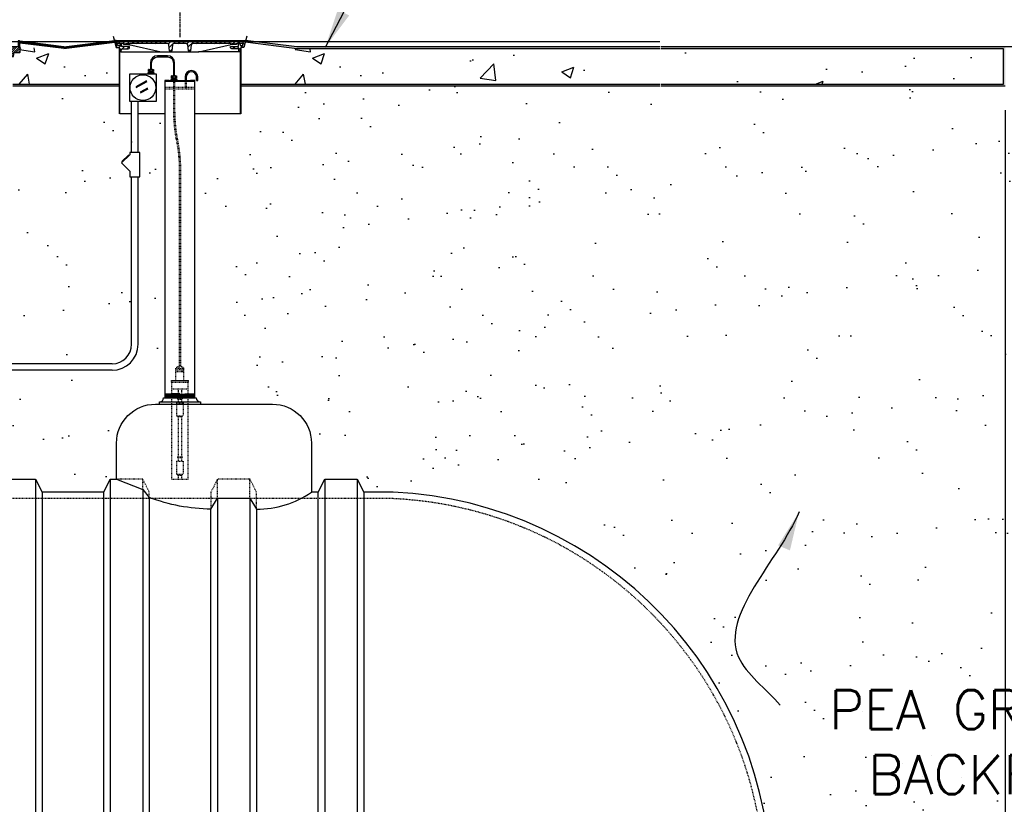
# Model space of a CAD drawing. Extents: x -169 to 7270, y -140 to 2984.
# Tile 237 of 256: x 1858 to 2010, y 303 to 424. Entities that reach past the tile are written whole.
import ezdxf

# ---------------------------------------------------------------- set-up
doc = ezdxf.new("R2010")
doc.units = 0
doc.header["$MEASUREMENT"] = 0
doc.header["$PDSIZE"] = 1
for name, pattern in [('CENTER1', [0.6625, 0.5, -0.075, 0.0125, -0.075]), ('HIDDEN3', [0.1875, 0.125, -0.0625]), ('HIDDEN5', [0.05, 0.025, -0.025])]:
    doc.linetypes.add(name, pattern=pattern)
doc.layers.get('DEFPOINTS').update_dxf_attribs({"linetype": 'CONTINUOUS'})
for name, color, linetype in [('CENTERLINE', 3, 'CENTER1'), ('CONCRETE-HATCH', 2, 'CONTINUOUS'), ('CONDUIT', 2, 'CONTINUOUS'), ('DIM', 3, 'CONTINUOUS'), ('GALV-4-PIPE', 4, 'CONTINUOUS'), ('J-BOX', 2, 'CONTINUOUS'), ('PEAGRAVEL-HATCH', 3, 'CONTINUOUS'), ('PROBE', 2, 'CONTINUOUS'), ('SPILL-BUCKET', 1, 'CONTINUOUS'), ('TANK-BUNG-OPENING-4', 3, 'CONTINUOUS'), ('TANK-MANHOLE-18', 2, 'CONTINUOUS'), ('TANK-MANHOLE-COVER-18', 2, 'CONTINUOUS'), ('TANK-MANHOLE-COVER-HATCH-18', 7, 'CONTINUOUS'), ('TANK-MANHOLE-HATCH-18', 7, 'CONTINUOUS'), ('TANK-SLAB', 6, 'CONTINUOUS'), ('TANK-UST', 5, 'CONTINUOUS'), ('TANK-UST-RIB', 7, 'CONTINUOUS'), ('TEXT', 3, 'CONTINUOUS')]:
    doc.layers.add(name, color=color, linetype=linetype)
doc.layers.add('FREEZE-LINES', color=8, linetype='CONTINUOUS', plot=False)
doc.styles.add('SIMPLEX', font='simplex')
doc.dimstyles.new('DIM64', dxfattribs={"dimscale": 64, "dimtxt": 0.09375, "dimasz": 0.09375, "dimexe": 0.0625, "dimexo": 0.0625, "dimgap": 0.046875, "dimtad": 1, "dimdec": 4, "dimzin": 3, "dimdsep": 46, "dimlunit": 4, "dimtxsty": 'SIMPLEX', "dimcen": 0, "dimclrd": 256, "dimclre": 256, "dimclrt": 256, "dimadec": 0, "dimazin": 0, "dimtfac": 1, "dimtdec": 4, "dimtmove": 0, "dimatfit": 3, "dimfxl": 1, "dimfrac": 2, "dimtolj": 1, "dimtzin": 0, "dimarcsym": 0})
pattern_1 = [(45, (316.8795, -564.00736), (-0.35355339, 0.35355339), [])]

# ---------------------------------------------------------------- blocks, each defined once
blk = doc.blocks.new('*D7')
at = {"layer": 'DEFPOINTS', "color": 0, "transparency": 16777216}
for p in [(1374, 414.01), (2010, 414.29), (1374, 136.52)]:
    blk.add_point(p, dxfattribs=at)
at = {"layer": 'DIM', "lineweight": -2, "transparency": 16777216}
for p, q in [((1374, 410.01), (1374, 132.52)), ((2010, 410.29), (2010, 132.52)), ((2004, 136.52), (1380, 136.52))]:
    blk.add_line(p, q, dxfattribs=at)
at = {"layer": 'DIM', "transparency": 16777216}
for points in [[(1380, 137.52), (1380, 135.52), (1374, 136.52)], [(2004, 137.52), (2004, 135.52), (2010, 136.52)]]:
    blk.add_solid(points, dxfattribs=at)
at = {"layer": 'DIM', "transparency": 16777216, "insert": (1692, 144.09), "char_height": 6, "attachment_point": 5, "style": 'SIMPLEX'}
blk.add_mtext('\\A1;53\'-0" (F.V. TANK SLAB)', dxfattribs=at)
blk = doc.blocks.new('*D9')
at = {"layer": 'DEFPOINTS', "color": 0, "transparency": 16777216}
for p in [(2010, 414.01), (1974, 155.02), (2010, 155.02)]:
    blk.add_point(p, dxfattribs=at)
at = {"layer": 'DIM', "lineweight": -2, "transparency": 16777216}
for p, q in [((2010, 410.01), (2010, 151.02)), ((1980, 155.02), (2004, 155.02))]:
    blk.add_line(p, q, dxfattribs=at)
at = {"layer": 'DIM', "transparency": 16777216}
for points in [[(1980, 156.02), (1980, 154.02), (1974, 155.02)], [(2004, 156.02), (2004, 154.02), (2010, 155.02)]]:
    blk.add_solid(points, dxfattribs=at)
at = {"layer": 'DIM', "transparency": 16777216, "insert": (1992, 161.59), "char_height": 6, "attachment_point": 5, "style": 'SIMPLEX'}
blk.add_mtext('\\A1;3\'-0"', dxfattribs=at)

msp = doc.modelspace()

# ---------------------------------------------------------------- hatches: boundary and pattern name
at = {"layer": 'CONCRETE-HATCH'}
h = msp.add_hatch(dxfattribs=at)
h.set_pattern_fill('AR-CONC', color=256, scale=2.67, style=0)
h.set_pattern_definition([(50, (1858.242, 414.289), (19.151, -1.675), [2.0025, -22.0275]), (355, (1858.242, 414.289), (-3.705, 20.084), [1.602, -17.622]), (100.45, (1859.838, 414.149), (15.446, 18.408), [1.702, -18.7205]), (46.18, (1858.242, 419.629), (28.495, -4.42), [3.004, -33.041]), (96.64, (1860.617, 419.26), (24.955, 26.01), [2.553, -28.081]), (351.18, (1858.242, 419.63), (24.955, 26.01), [2.403, -26.433]), (21, (1860.912, 418.294), (15.937, -10.75), [2.0025, -22.0275]), (326, (1860.912, 418.294), (6.497, 19.362), [1.602, -17.622]), (71.45, (1862.24, 417.398), (22.434, 8.612), [1.702, -18.7205]), (37.5, (1858.242, 414.2886), (0.3247, 8.8883), [0, -17.4084, 0, -17.889, 0, -17.6887]), (7.5, (1858.242, 414.289), (7.024, 10.531), [0, -10.1994, 0, -17.008, 0, -6.7417]), (327.5, (1852.288, 414.2886), (14.253, -0.6022), [0, -6.675, 0, -20.826, 0, -27.6345]), (317.5, (1849.618, 414.289), (15.571, 2.673), [0, -8.6775, 0, -13.8306, 0, -19.6245])])
h.paths.add_polyline_path([(1873.62864, 419.7138), (1873.62261, 419.74085), (1873.62261, 419.72729), (1873.62261, 419.72611), (1870.97773, 419.72611), (1858.26065, 419.88996), (1858.26065, 419.13085), (1857.47918, 419.10902), (1857.47918, 415.964), (1858.24194, 415.964), (1858.24194, 414.28861), (1873.62864, 414.28861)])
h = msp.add_hatch(dxfattribs=at)
h.set_pattern_fill('AR-CONC', color=256, scale=2.67, style=0)
h.set_pattern_definition([(50, (1900.695, 414.289), (19.1508, -1.6755), [2.0025, -22.0275]), (355, (1900.695, 414.289), (-3.7047, 20.0835), [1.602, -17.622]), (100.451, (1902.291, 414.149), (15.4462, 18.408), [1.702, -18.7205]), (46.184, (1900.695, 419.629), (28.4953, -4.4194), [3.004, -33.041]), (96.636, (1903.07, 419.26), (24.9555, 26.009), [2.553, -28.081]), (351.184, (1900.695, 419.63), (24.9555, 26.009), [2.403, -26.433]), (21, (1903.365, 418.294), (15.9374, -10.75), [2.0025, -22.0275]), (326, (1903.365, 418.294), (6.4965, 19.3615), [1.602, -17.622]), (71.451, (1904.693, 417.398), (22.434, 8.6116), [1.702, -18.7205]), (37.5, (1900.6953, 414.2886), (0.32467, 8.88827), [0, -17.4084, 0, -17.889, 0, -17.68875]), (7.5, (1900.695, 414.289), (7.02396, 10.5308), [0, -10.1994, 0, -17.0079, 0, -6.74175]), (327.5, (1894.741, 414.2886), (14.25306, -0.6022), [0, -6.675, 0, -20.826, 0, -27.6345]), (317.5, (1892.071, 414.289), (15.5711, 2.6728), [0, -8.6775, 0, -13.8306, 0, -19.6245])])
h.paths.add_polyline_path([(2009.71875, 419.72611), (1909.34016, 419.28257), (1893.02812, 420.27384), (1892.81846, 419.8399), (1892.34323, 419.8399), (1892.34323, 414.28861), (2009.71875, 414.28861)])
at = {"layer": 'PEAGRAVEL-HATCH'}
h = msp.add_hatch(dxfattribs=at)
h.set_pattern_fill('AR-SAND', color=256, scale=7.5, style=0)
h.set_pattern_definition([(37.5, (1893.508, 215.52), (-0.47245, 14.4512), [0, -11.4, 0, -12.75, 0, -12.1875]), (7.5, (1893.508, 215.52), (13.2733, 21.1661), [0, -6.15, 0, -10.275, 0, -3.9375]), (327.5, (1884.283, 215.52), (23.35606, 0.04244), [0, -3.75, 0, -13.5, 0, -17.625]), (317.5, (1884.283, 215.52), (22.546, 6.5826), [0, -1.875, 0, -8.85, 0, -10.125])])
h.paths.add_polyline_path([(1977.55488, 303.5351), (2036.55488, 303.5351), (2036.55488, 322.5351), (1977.55488, 322.5351)], flags=24)
edge = h.paths.add_edge_path()
edge.add_line((1939.46893, 235.50736), (1986, 235.50736))
edge.add_line((1986, 235.50736), (1986, 227.50736))
edge.add_line((1986, 227.50736), (1907.75755, 227.50736))
edge.add_line((1907.75755, 227.50736), (1907.75755, 215.52049))
edge.add_line((1907.75755, 215.52049), (1998.73312, 215.52046))
edge.add_line((1998.73312, 215.52046), (2006.35969, 221.38903))
edge.add_line((2006.35969, 221.38903), (2010, 227.51592))
edge.add_line((2010, 227.51592), (2016.79608, 237.01136))
edge.add_line((2016.79608, 237.01136), (2021.51857, 244.89756))
edge.add_line((2021.51857, 244.89756), (2025.71185, 252.25364))
edge.add_line((2025.71185, 252.25364), (2026.80041, 254.88162))
edge.add_line((2026.80041, 254.88162), (2029.3922, 260.13758))
edge.add_line((2029.3922, 260.13758), (2031.23222, 264.13273))
edge.add_line((2031.23222, 264.13273), (2035.71618, 271.70069))
edge.add_line((2035.71618, 271.70069), (2039.17941, 278.7569))
edge.add_line((2039.17941, 278.7569), (2041.70125, 283.60242))
edge.add_line((2041.70125, 283.60242), (2043.07687, 286.94297))
edge.add_line((2043.07687, 286.94297), (2044.78573, 291.10408))
edge.add_line((2044.78573, 291.10408), (2046.10778, 293.87147))
edge.add_line((2046.10778, 293.87147), (2047.99656, 299.69604))
edge.add_line((2047.99656, 299.69604), (2049.91921, 304.85077))
edge.add_line((2049.91921, 304.85077), (2051.47428, 309.05554))
edge.add_line((2051.47428, 309.05554), (2054.11791, 314.3115))
edge.add_line((2054.11791, 314.3115), (2055.72482, 316.93948))
edge.add_line((2055.72482, 316.93948), (2056.76154, 319.56745))
edge.add_line((2056.76154, 319.56745), (2057.64122, 321.72538))
edge.add_line((2057.64122, 321.72538), (2059.92353, 325.8746))
edge.add_line((2059.92353, 325.8746), (2062.51532, 331.13056))
edge.add_line((2062.51532, 331.13056), (2065.15895, 339.5401))
edge.add_line((2065.15895, 339.5401), (2067.28422, 345.32165))
edge.add_line((2067.28422, 345.32165), (2069.35766, 350.05201))
edge.add_line((2069.35766, 350.05201), (2070.96457, 354.25678))
edge.add_line((2070.96457, 354.25678), (2072.00129, 357.93595))
edge.add_line((2072.00129, 357.93595), (2075.16328, 362.66631))
edge.add_line((2075.16328, 362.66631), (2126.3836, 418.00736))
edge.add_line((2126.3836, 418.00736), (2010, 418.00736))
edge.add_line((2010, 418.00736), (2010, 414.00736))
edge.add_line((2010, 414.00736), (1900.69535, 414.00736))
edge.add_line((1900.69535, 414.00736), (1900.69535, 413.49213))
edge.add_line((1900.69535, 413.49213), (1900.63915, 409.69624))
edge.add_line((1900.63915, 409.69624), (1893.50755, 409.69624))
edge.add_line((1893.50755, 409.69624), (1893.50755, 366.03736))
edge.add_line((1893.50755, 366.03736), (1893.75755, 366.03736))
edge.add_arc((1894.40675, 366.03736), 0.6492, 180, 270)
edge.add_line((1894.40675, 365.38816), (1897.21795, 365.03736))
edge.add_arc((1897.21795, 359.03736), 6, 0, 90, ccw=False)
edge.add_line((1903.21795, 359.03736), (1903.21795, 351.50736))
edge.add_line((1903.21795, 351.50736), (1904.25755, 351.50736))
edge.add_line((1904.25755, 351.50736), (1905.25755, 353.50736))
edge.add_line((1905.25755, 353.50736), (1910.25755, 353.50736))
edge.add_line((1910.25755, 353.50736), (1911.25755, 351.50736))
edge.add_line((1911.25755, 351.50736), (1915.78602, 351.50736))
edge.add_arc((1912.93333, 290.50736), 61.06667, -64.2443006, 87.3224965, ccw=False)
h = msp.add_hatch(dxfattribs=at)
h.set_pattern_fill('AR-SAND', color=256, scale=7.5, style=0)
h.set_pattern_definition([(37.5, (717.377, -24.056), (-0.47245, 14.45118), [0, -11.4, 0, -12.75, 0, -12.1875]), (7.5, (717.377, -24.056), (13.27333, 21.1661), [0, -6.15, 0, -10.275, 0, -3.9375]), (327.5, (708.152, -24.056), (23.35606, 0.04244), [0, -3.75, 0, -13.5, 0, -17.625]), (317.5, (708.152, -24.056), (22.54595, 6.58257), [0, -1.875, 0, -8.85, 0, -10.125])])
h.paths.add_polyline_path([(1875.52293, 409.69624), (1873.6181, 409.69624), (1873.6181, 414.00736), (1858.13629, 414.00736), (1858.13629, 402.13277), (1857.43205, 402.00859), (1857.2256, 401.76256), (1857.2256, 400.16133), (1856.91395, 400.16133), (1856.91395, 398.28834), (1852.54692, 396.94781), (1852.33761, 395.75809), (1852.33761, 371.24987), (1872.52293, 371.24987), (1874.64425, 372.12855), (1875.52293, 374.24987)])
h.paths.add_polyline_path([(1880.70925, 409.69624), (1876.52293, 409.69624), (1876.52293, 374.24987), (1875.35135, 371.42144), (1872.52293, 370.24987), (1852.3332, 370.24987), (1852.3332, 352.50736), (1852.6098, 352.50736), (1853.259, 351.85816), (1853.259, 351.50736), (1854.74617, 351.50736), (1855.74617, 353.50736), (1860.74617, 353.50736), (1861.74617, 351.50736), (1871.24617, 351.50736), (1872.24617, 353.50736), (1873.20812, 353.50736), (1873.24674, 360.20321), (1875.13425, 363.76979), (1879.81005, 365.03736), (1880.45925, 366.03736), (1880.70925, 366.03736)])
h = msp.add_hatch(dxfattribs=at)
h.set_pattern_fill('AR-SAND', color=256, scale=7.5, style=0)
h.set_pattern_definition([(37.5, (173.038, -564.017), (-0.47245, 14.45118), [0, -11.4, 0, -12.75, 0, -12.1875]), (7.5, (173.038, -564.017), (13.27333, 21.1661), [0, -6.15, 0, -10.275, 0, -3.9375]), (327.5, (163.813, -564.017), (23.356064, 0.04244), [0, -3.75, 0, -13.5, 0, -17.625]), (317.5, (163.813, -564.017), (22.54595, 6.58257), [0, -1.875, 0, -8.85, 0, -10.125])])
h.paths.add_polyline_path([(1892.33171, 413.99802), (1909.80868, 413.99802), (1909.80868, 402.27258), (1892.33171, 402.27258)])
h.paths.add_polyline_path([(1886.16371, 371.24911), (1914.10708, 371.24911), (1914.10708, 402.27258), (1886.16371, 402.27258)])
h.paths.add_polyline_path([(1922.59652, 407.43626), (1940.63516, 407.43626), (1940.63516, 401.52977), (1922.59652, 401.52977)])
h.paths.add_polyline_path([(1919.72061, 401.52977), (1941.41516, 401.52977), (1941.41516, 372.12856), (1919.72061, 372.12856)])
h.paths.add_polyline_path([(1923.89945, 413.75767), (1940.59151, 413.75767), (1940.59151, 408.29189), (1923.89945, 408.29189)])
h.paths.add_polyline_path([(1919.26576, 370.24748), (1947.66018, 370.24748), (1947.66018, 353.98159), (1919.26576, 353.98159)])
h.paths.add_polyline_path([(1886.16382, 370.24911), (1914.36457, 370.24911), (1914.36457, 365.42926), (1886.16382, 365.42926)])
at = {"layer": 'SPILL-BUCKET'}
h = msp.add_hatch(dxfattribs=at)
h.set_pattern_fill('ANSI31', scale=2, style=0)
h.set_pattern_definition([(45, (8086.1221, -880.3321), (-0.176776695, 0.176776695), [])])
edge = h.paths.add_edge_path()
edge.add_line((1857.06643, 420.00714), (1857.00823, 419.94472))
edge.add_line((1857.00823, 419.94472), (1857.05769, 418.52827))
edge.add_line((1857.05769, 418.52827), (1857.383, 418.52827))
edge.add_line((1857.383, 418.52827), (1857.40044, 419.02771))
edge.add_arc((1857.52532, 419.02339), 0.12496, 90.0186065, 178.0185587, ccw=False)
edge.add_line((1857.52528, 419.14835), (1858.31211, 419.14835))
edge.add_arc((1858.31213, 419.21083), 0.06248, 269.9807156, 361.9807391)
edge.add_line((1858.37458, 419.21299), (1858.31569, 420.89933))
edge.add_arc((1858.25325, 420.89713), 0.06248, 2.0186404, 90.0186168)
edge.add_line((1858.25323, 420.95961), (1858.11139, 420.95961))
edge.add_arc((1858.1114, 420.92837), 0.03124, 90.0195749, 180.0195749)
edge.add_line((1858.08016, 420.92836), (1858.08016, 420.02213))
edge.add_arc((1858.06485, 420.02244), 0.01531, 268.8127846, 358.8127846, ccw=False)
edge.add_line((1858.06454, 420.00714), (1857.06643, 420.00714))
at = {"layer": 'TANK-MANHOLE-COVER-HATCH-18', "linetype": 'Continuous'}
h = msp.add_hatch(dxfattribs=at)
h.set_pattern_fill('LINE', color=256, scale=4, angle=45, style=0)
h.set_pattern_definition(pattern_1)
h.paths.add_polyline_path([(1873.23568, 420.91443), (1873.24123, 420.85062), (1873.33315, 420.59877, 0.315058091), (1873.42121, 420.53716), (1874.17331, 420.53716, -0.20068244), (1874.24005, 420.50925), (1874.3396, 420.40834, 0.20068244), (1874.40634, 420.38042), (1874.74614, 420.38042), (1875.08594, 420.38042, 0.200679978), (1875.15268, 420.40834), (1875.25223, 420.50925, -0.200679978), (1875.31897, 420.53716), (1881.03765, 420.53716, -0.383366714), (1881.28623, 420.31372), (1881.38172, 419.42017, 0.383366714), (1881.53708, 419.28052), (1881.56391, 419.28052, 0.383366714), (1881.71927, 419.42017), (1881.81472, 420.31337, -0.383769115), (1882.06369, 420.53716), (1883.92645, 420.53716, -0.38581775), (1884.17701, 420.31159), (1884.27082, 419.42042, 0.383818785), (1884.42621, 419.28052), (1884.45447, 419.28052, 0.383818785), (1884.60986, 419.42042), (1884.70386, 420.31333, -0.383818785), (1884.95248, 420.53716), (1890.67255, 420.53716, -0.200679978), (1890.7393, 420.50925), (1890.83884, 420.40834, 0.200679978), (1890.90558, 420.38042), (1891.24539, 420.38042), (1891.58519, 420.38042, 0.20068244), (1891.65193, 420.40834), (1891.75148, 420.50925, -0.20068244), (1891.81822, 420.53716), (1892.56892, 420.53716, 0.315056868), (1892.65699, 420.59877), (1892.74891, 420.85062), (1892.75446, 420.91443), (1882.99576, 420.91443)])
at = {"layer": 'TANK-MANHOLE-HATCH-18', "linetype": 'Continuous'}
h = msp.add_hatch(dxfattribs=at)
h.set_pattern_fill('LINE', color=256, scale=4, angle=45, style=0)
h.set_pattern_definition(pattern_1)
h.paths.add_polyline_path([(1873.76691, 419.72568), (1873.80157, 419.33747, 0.458065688), (1873.87847, 419.28226, 0.469140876), (1873.95552, 419.33974), (1873.96946, 419.60455, -0.398894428), (1874.09428, 419.72298), (1875.02217, 419.72298, 0.398050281), (1875.20938, 419.90008), (1875.2205, 420.10025), (1873.99438, 420.10025), (1873.97494, 420.47787, 0.399230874), (1873.91252, 420.53716), (1873.8335, 420.53716, 0.39953151), (1873.77108, 420.47781), (1873.76493, 420.35585, -0.39953151), (1873.62448, 420.22231), (1873.44622, 420.22231, -0.348582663), (1873.35492, 420.29476), (1873.20534, 420.93605, 0.346992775), (1873.11496, 421.00736), (1872.93188, 421.00736), (1873.14971, 420.06802, 0.348183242), (1873.27148, 419.97125), (1873.55192, 419.97125, -0.400208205), (1873.64626, 419.88201), (1873.65178, 419.78262), (1873.70466, 419.78262, -0.38836603)])
h = msp.add_hatch(dxfattribs=at)
h.set_pattern_fill('LINE', color=256, scale=4, angle=135, style=0)
h.set_pattern_definition([(135, (316.8795, -564.00736), (-0.35355339, -0.35355339), [])])
h.paths.add_polyline_path([(1892.22521, 420.35585), (1892.21906, 420.47781, 0.39953151), (1892.15664, 420.53716), (1892.07762, 420.53716, 0.399230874), (1892.0152, 420.47787), (1891.99576, 420.10025), (1890.76964, 420.10025), (1890.78076, 419.90008, 0.398050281), (1890.96797, 419.72298), (1891.89586, 419.72298, -0.398894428), (1892.02068, 419.60455), (1892.03462, 419.33974, 0.469140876), (1892.11167, 419.28226, 0.458065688), (1892.18856, 419.33747), (1892.22323, 419.72568, -0.38836603), (1892.28548, 419.78262), (1892.33836, 419.78262), (1892.34388, 419.88201, -0.400208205), (1892.43822, 419.97125), (1892.71866, 419.97125, 0.348183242), (1892.84043, 420.06802), (1893.05826, 421.00736), (1892.87518, 421.00736, 0.346992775), (1892.7848, 420.93605), (1892.63522, 420.29476, -0.348582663), (1892.54392, 420.22231), (1892.36565, 420.22231, -0.39953151)])
at = {"layer": 'TANK-SLAB'}
h = msp.add_hatch(color=256, dxfattribs=at)
h.paths.add_polyline_path([(1956.83545, 419.72611), (1956.83545, 420.00736), (1900.97526, 420.00736), (1893.07716, 420.99162), (1893.00357, 420.71738), (1900.97526, 419.72611)])
h.paths.add_polyline_path([(1956.99518, 414.28861), (1956.99518, 414.00736), (2010, 414.00736), (2010, 420.00736), (1956.99518, 420.00736), (1956.99518, 419.72611), (2009.71875, 419.72611), (2009.71875, 414.28861)])
h.paths.add_polyline_path([(1956.83545, 414.00736), (1956.83545, 414.28861), (1892.34369, 414.28861), (1892.34369, 414.00736)])
msp.add_hatch(color=256, dxfattribs=at).paths.add_polyline_path([(1857.23773, 414.28856), (1857.23773, 414.00731), (1873.64828, 414.00731), (1873.64828, 414.28856)])

# ---------------------------------------------------------------- linework, layer by layer
at = {"layer": 'CENTERLINE'}
msp.add_line((1883.00755, 421.50736), (1883.00755, 465.14738), dxfattribs=at)
at = {"layer": 'CONDUIT'}
for p, q in [((1875.53431, 403.79544), (1875.53431, 411.65995)), ((1876.53431, 403.79544), (1876.53431, 411.65995)), ((1875.53431, 374.24987), (1875.53431, 400.01755)), ((1876.53431, 374.24987), (1876.53431, 400.01755)), ((1872.53431, 370.24987), (1852.34876, 370.24987)), ((1872.53431, 371.24987), (1852.349, 371.24987))]:
    msp.add_line(p, q, dxfattribs=at)
msp.add_lwpolyline([(1875.25651, 403.4207), (1873.99939, 402.16358), (1875.25651, 400.90647), (1875.25651, 400.01755), (1876.81211, 400.01755), (1876.81211, 403.79544), (1875.25651, 403.79544)], close=True, dxfattribs=at)
msp.add_lwpolyline([(1875.13866, 403.30285), (1875.06009, 403.38142), (1874.03868, 402.36001), (1874.11725, 402.28144)], dxfattribs=at)
for radius in [3, 4]:
    msp.add_arc((1872.53431, 374.24987), radius, 270, 0, dxfattribs=at)
at = {"layer": 'DEFPOINTS'}
for points in [[(1872.71317, 421.66444), (1873.17226, 419.94932), (1873.55815, 419.94932), (1873.60299, 419.92254), (1873.62949, 419.87263), (1873.62949, 412.74358)], [(1872.71941, 421.66444), (1873.1785, 419.94932), (1873.56439, 419.94932), (1873.60923, 419.92254), (1873.63573, 419.87263), (1873.63573, 412.74358)], [(1872.71941, 421.66444), (1873.1785, 419.94932), (1873.56439, 419.94932), (1873.60923, 419.92254), (1873.63573, 419.87263), (1873.63573, 412.74358)], [(1872.71941, 421.66444), (1873.1785, 419.94932), (1873.56439, 419.94932), (1873.60923, 419.92254), (1873.63573, 419.87263), (1873.63573, 412.74358)], [(1872.71941, 421.66444), (1873.1785, 419.94932), (1873.56439, 419.94932), (1873.60923, 419.92254), (1873.63573, 419.87263), (1873.63573, 412.74358)], [(1893.26573, 421.66444), (1892.80664, 419.94932), (1892.42075, 419.94932), (1892.37591, 419.92254), (1892.34941, 419.87263), (1892.34941, 412.74358)], [(1893.27197, 421.66444), (1892.81288, 419.94932), (1892.42699, 419.94932), (1892.38215, 419.92254), (1892.35565, 419.87263), (1892.35565, 412.74358)], [(1893.27197, 421.66444), (1892.81288, 419.94932), (1892.42699, 419.94932), (1892.38215, 419.92254), (1892.35565, 419.87263), (1892.35565, 412.74358)], [(1893.27197, 421.66444), (1892.81288, 419.94932), (1892.42699, 419.94932), (1892.38215, 419.92254), (1892.35565, 419.87263), (1892.35565, 412.74358)], [(1893.27197, 421.66444), (1892.81288, 419.94932), (1892.42699, 419.94932), (1892.38215, 419.92254), (1892.35565, 419.87263), (1892.35565, 412.74358)]]:
    msp.add_lwpolyline(points, dxfattribs=at)
at = {"layer": 'FREEZE-LINES', "linetype": 'Continuous'}
for p, q in [((1956.83545, 420.82382), (1447.06965, 420.82382)), ((2220, 420.00736), (1956.99518, 420.00736))]:
    msp.add_line(p, q, dxfattribs=at)
at = {"layer": 'GALV-4-PIPE', "color": 7, "linetype": 'HIDDEN5'}
for p, q in [((1885.22063, 413.77088), (1880.72063, 413.77088)), ((1885.22063, 413.52088), (1880.72063, 413.52088))]:
    msp.add_line(p, q, dxfattribs=at)
at = {"layer": 'GALV-4-PIPE', "color": 7}
for p, q in [((1881.33532, 414.83338), (1884.60818, 414.83338)), ((1882.97063, 366.66689), (1880.72063, 366.5911)), ((1885.22063, 366.61761), (1880.72063, 366.46603)), ((1885.22063, 366.49253), (1880.72063, 366.34096)), ((1885.22063, 366.36746), (1880.72063, 366.21589)), ((1885.22063, 366.24239), (1880.72063, 366.09082)), ((1885.22063, 366.11732), (1882.84563, 366.03732))]:
    msp.add_line(p, q, dxfattribs=at)
at = {"layer": 'GALV-4-PIPE'}
msp.add_lwpolyline([(1881.39782, 414.77088), (1881.33532, 414.83338), (1880.66037, 414.83338), (1880.66037, 414.77088), (1885.28313, 414.77088), (1885.28313, 414.83338), (1884.60818, 414.83338), (1884.54568, 414.77088)], dxfattribs=at)
msp.add_lwpolyline([(1885.22063, 366.03736), (1885.22063, 366.03736), (1880.72063, 366.03736), (1880.72063, 366.03736), (1880.72063, 414.77088), (1885.22063, 414.77088)], close=True, dxfattribs=at)
at = {"layer": 'J-BOX', "color": 7}
for p, q in [((1876.22033, 413.94723), (1877.87272, 414.85258)), ((1876.2659, 413.76586), (1877.91829, 414.67121)), ((1876.92125, 413.11857), (1878.0606, 413.74283)), ((1876.93254, 412.9372), (1878.09044, 413.57162))]:
    msp.add_line(p, q, dxfattribs=at)
at = {"layer": 'J-BOX'}
msp.add_lwpolyline([(1879.37887, 411.71551), (1879.37887, 415.79314, 0.414213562), (1879.32331, 415.8487), (1875.24568, 415.8487, 0.414213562), (1875.19012, 415.79314), (1875.19012, 411.71551, 0.414213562), (1875.24568, 411.65995), (1879.32331, 411.65995, 0.414213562)], format="xyb", close=True, dxfattribs=at)
msp.add_circle((1877.2845, 413.75432), 1.98948, dxfattribs=at)
at = {"layer": 'PROBE'}
for p, q in [((1878.29026, 416.0062), (1878.29026, 416.21742)), ((1878.77911, 416.0062), (1878.77911, 416.21742)), ((1881.83013, 414.99088), (1881.83013, 415.20209)), ((1882.31898, 414.99088), (1882.31898, 415.20209))]:
    msp.add_line(p, q, dxfattribs=at)
at = {"layer": 'PROBE', "color": 7}
for p, q in [((1878.77911, 416.11181), (1878.29026, 416.11181)), ((1882.31898, 415.09649), (1881.83013, 415.09649))]:
    msp.add_line(p, q, dxfattribs=at)
at = {"layer": 'PROBE', "color": 2}
for p, q in [((1883.77424, 415.40246), (1883.77424, 414.83338)), ((1885.52424, 414.83338), (1885.71174, 414.83338))]:
    msp.add_line(p, q, dxfattribs=at)
at = {"layer": 'PROBE', "color": 2, "linetype": 'HIDDEN5'}
for p in [(1883.77424, 414.83338), (1883.96174, 413.60772)]:
    msp.add_line(p, (1883.77424, 413.60772), dxfattribs=at)
at = {"layer": 'PROBE', "color": 1, "linetype": 'HIDDEN5'}
for p, q in [((1882.34563, 368.66909), (1882.34563, 370.55659)), ((1882.34563, 370.30659), (1883.59563, 370.30659)), ((1882.34563, 370.05659), (1883.59563, 370.05659)), ((1882.87688, 370.80659), (1883.06438, 370.80659)), ((1882.97063, 370.43159), (1882.97063, 370.30659)), ((1883.59563, 368.66909), (1883.59563, 370.55659)), ((1881.65813, 368.66909), (1884.28313, 368.66909)), ((1881.65813, 368.41909), (1881.65813, 368.66909)), ((1881.65813, 368.41909), (1884.28313, 368.41909)), ((1881.72063, 368.66909), (1884.22063, 368.66909)), ((1881.72063, 353.50659), (1881.72063, 368.41909)), ((1884.22063, 353.50659), (1884.22063, 368.41909)), ((1884.28313, 368.41909), (1884.28313, 368.66909)), ((1881.72063, 367.41909), (1884.22063, 367.41909)), ((1882.72063, 367.41909), (1882.72063, 365.9394)), ((1883.22063, 367.41909), (1883.22063, 365.9394)), ((1882.47063, 365.25659), (1883.47063, 365.25659)), ((1882.47063, 365.25659), (1882.47063, 363.25659)), ((1882.59563, 365.9394), (1882.59563, 365.8144)), ((1882.59563, 365.9394), (1883.34563, 365.9394)), ((1882.59563, 365.8144), (1883.34563, 365.8144)), ((1882.72063, 365.8144), (1882.72063, 365.25659)), ((1883.22063, 365.8144), (1883.22063, 365.25659)), ((1883.34563, 365.9394), (1883.34563, 365.8144)), ((1883.47063, 365.25659), (1883.47063, 363.25659)), ((1882.47063, 363.25659), (1883.47063, 363.25659)), ((1882.59563, 363.25659), (1882.59563, 363.13159)), ((1882.59563, 363.13159), (1883.34563, 363.13159)), ((1882.72063, 363.13159), (1882.72063, 356.9394)), ((1883.22063, 363.13159), (1883.22063, 356.9394)), ((1883.34563, 363.25659), (1883.34563, 363.13159)), ((1882.47063, 356.25659), (1883.47063, 356.25659)), ((1882.47063, 356.25659), (1882.47063, 354.25659)), ((1882.59563, 356.9394), (1882.59563, 356.8144)), ((1882.59563, 356.9394), (1883.34563, 356.9394)), ((1882.59563, 356.8144), (1883.34563, 356.8144)), ((1882.72063, 356.8144), (1882.72063, 356.25659)), ((1882.72063, 356.8144), (1882.72063, 356.25659)), ((1883.22063, 356.8144), (1883.22063, 356.25659)), ((1883.22063, 356.8144), (1883.22063, 356.25659)), ((1883.34563, 356.9394), (1883.34563, 356.8144)), ((1883.47063, 356.25659), (1883.47063, 354.25659)), ((1881.72063, 353.50659), (1884.22063, 353.50659)), ((1881.72063, 353.50659), (1884.22063, 353.50659)), ((1882.47063, 354.25659), (1883.47063, 354.25659)), ((1882.59563, 354.25659), (1882.59563, 354.13159)), ((1882.59563, 354.13159), (1883.34563, 354.13159)), ((1882.72063, 354.13159), (1882.72063, 353.50659)), ((1883.22063, 354.13159), (1883.22063, 353.50659)), ((1883.34563, 354.25659), (1883.34563, 354.13159))]:
    msp.add_line(p, q, dxfattribs=at)
at = {"layer": 'PROBE'}
msp.add_lwpolyline([(1882.16326, 415.55228), (1882.16326, 417.57011, 0.414213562), (1881.06951, 418.66386), (1879.52964, 418.66386, 0.414213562), (1878.43589, 417.57011), (1878.43589, 416.56761), (1878.62339, 416.56761), (1878.62339, 417.57011, -0.414213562), (1879.52964, 418.47636), (1881.06951, 418.47636, -0.414213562), (1881.97576, 417.57011), (1881.97576, 415.55228)], format="xyb", close=True, dxfattribs=at)
for points in [[(1879.01638, 415.8487), (1879.01638, 416.0062), (1878.0328, 416.0062), (1878.0328, 415.8487)], [(1882.55625, 414.83338), (1882.55625, 414.99088), (1881.57267, 414.99088), (1881.57267, 414.82923)]]:
    msp.add_lwpolyline(points, dxfattribs=at)
at = {"layer": 'PROBE', "color": 7}
for points in [[(1878.18067, 416.56761, 0.414213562), (1878.14942, 416.53636), (1878.14942, 416.24867, 0.414213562), (1878.18067, 416.21742)], [(1878.30828, 416.56761, -0.414213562), (1878.33953, 416.53636), (1878.33953, 416.24867, -0.414213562), (1878.30828, 416.21742)], [(1878.37078, 416.56761, 0.414213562), (1878.33953, 416.53636), (1878.33953, 416.24867, 0.414213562), (1878.37078, 416.21742)], [(1878.68849, 416.56761, -0.414213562), (1878.71974, 416.53636), (1878.71974, 416.24867, -0.414213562), (1878.68849, 416.21742)], [(1878.75099, 416.56761, 0.414213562), (1878.71974, 416.53636), (1878.71974, 416.24867, 0.414213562), (1878.75099, 416.21742)], [(1878.8786, 416.56761, -0.414213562), (1878.90985, 416.53636), (1878.90985, 416.24867, -0.414213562), (1878.8786, 416.21742)], [(1881.72054, 415.55228, 0.414213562), (1881.68929, 415.52103), (1881.68929, 415.23334, 0.414213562), (1881.72054, 415.20209)], [(1881.84815, 415.55228, -0.414213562), (1881.8794, 415.52103), (1881.8794, 415.23334, -0.414213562), (1881.84815, 415.20209)], [(1881.91065, 415.55228, 0.414213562), (1881.8794, 415.52103), (1881.8794, 415.23334, 0.414213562), (1881.91065, 415.20209)], [(1882.22836, 415.55228, -0.414213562), (1882.25961, 415.52103), (1882.25961, 415.23334, -0.414213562), (1882.22836, 415.20209)], [(1882.29086, 415.55228, 0.414213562), (1882.25961, 415.52103), (1882.25961, 415.23334, 0.414213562), (1882.29086, 415.20209)], [(1882.41847, 415.55228, -0.414213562), (1882.44972, 415.52103), (1882.44972, 415.23334, -0.414213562), (1882.41847, 415.20209)]]:
    msp.add_lwpolyline(points, format="xyb", dxfattribs=at)
at = {"layer": 'PROBE'}
for points in [[(1878.14942, 416.56761), (1878.90985, 416.56761), (1878.90985, 416.21742), (1878.14942, 416.21742)], [(1881.68929, 415.55228), (1882.44972, 415.55228), (1882.44972, 415.20209), (1881.68929, 415.20209)]]:
    msp.add_lwpolyline(points, close=True, dxfattribs=at)
at = {"layer": 'PROBE', "color": 2}
for points in [[(1885.71174, 414.83338), (1885.71174, 415.40246, 1), (1883.77424, 415.40246, 1)], [(1885.52424, 414.83338), (1885.52424, 415.40246, 1), (1883.96174, 415.40246), (1883.96174, 414.83338)]]:
    msp.add_lwpolyline(points, format="xyb", dxfattribs=at)
at = {"layer": 'PROBE', "color": 1, "linetype": 'HIDDEN5', "flags": 128}
for points in [[(1881.97729, 414.77088), (1881.97761, 410.11088, 0.045931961), (1882.40693, 405.69715, -0.047174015), (1882.87688, 401.25233), (1882.87688, 391.78995), (1882.87688, 374.2933), (1882.87688, 370.80659)], [(1882.16479, 414.77088), (1882.16506, 410.12103, 0.045965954), (1882.58999, 405.73815, -0.047112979), (1883.06438, 401.24051), (1883.06438, 392.22064), (1883.06438, 374.72399), (1883.06438, 370.80659)]]:
    msp.add_lwpolyline(points, format="xyb", dxfattribs=at)
at = {"layer": 'PROBE', "color": 2, "linetype": 'HIDDEN5'}
msp.add_lwpolyline([(1883.96174, 414.83338), (1883.96174, 413.60772)], dxfattribs=at)
at = {"layer": 'PROBE', "linetype": 'Continuous'}
for centre in [(1878.18067, 416.24867), (1881.72054, 415.23334)]:
    msp.add_arc(centre, 0.03125, 180, 270, dxfattribs=at)
at = {"layer": 'PROBE', "color": 1, "linetype": 'HIDDEN5'}
for centre, radius, start, end in [((1882.85068, 370.17282), 0.63431, 87.6324466, 142.7698007), ((1882.65813, 370.08868), 0.46394, 47.6561357, 132.3438643), ((1883.28313, 370.08868), 0.46394, 47.6561357, 132.3438643), ((1883.09059, 370.17282), 0.63431, 37.2301993, 92.3675534)]:
    msp.add_arc(centre, radius, start, end, dxfattribs=at)
at = {"layer": 'SPILL-BUCKET', "color": 2, "linetype": 'Continuous'}
msp.add_lwpolyline([(1857.06643, 420.00714), (1857.00823, 419.94472), (1857.05769, 418.52827), (1857.383, 418.52827), (1857.40044, 419.02771, -0.404025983), (1857.52528, 419.14835), (1858.31211, 419.14835, 0.424474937), (1858.37458, 419.21299), (1858.31569, 420.89933, 0.404026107), (1858.25323, 420.95961), (1858.11139, 420.95961, 0.414213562), (1858.08016, 420.92836), (1858.08016, 420.02213, -0.414213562), (1858.06454, 420.00714), (1857.06643, 420.00714)], format="xyb", dxfattribs=at)
at = {"layer": 'TANK-BUNG-OPENING-4', "linetype": 'Continuous'}
msp.add_line((1879.82143, 365.38816), (1886.11983, 365.38816), dxfattribs=at)
msp.add_lwpolyline([(1879.82143, 365.03736), (1879.82143, 365.38816, 0.414213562), (1880.47063, 366.03736), (1885.47063, 366.03736, 0.414213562), (1886.11983, 365.38816), (1886.11983, 365.03736)], format="xyb", dxfattribs=at)
at = {"layer": 'TANK-MANHOLE-18', "color": 7, "linetype": 'Continuous'}
for p, q in [((1873.12745, 421.00736), (1892.87518, 421.00736)), ((1873.87925, 419.28052), (1880.14673, 419.28052)), ((1892.11227, 419.28052), (1885.84403, 419.28052)), ((1875.53431, 409.69624), (1873.71004, 409.69624)), ((1880.72063, 409.69624), (1876.53431, 409.69624)), ((1892.30507, 409.69624), (1885.22063, 409.69624))]:
    msp.add_line(p, q, dxfattribs=at)
at = {"layer": 'TANK-MANHOLE-18', "color": 5, "linetype": 'Continuous'}
msp.add_line((1892.0776, 420.53716), (1892.15527, 420.53716), dxfattribs=at)
at = {"layer": 'TANK-MANHOLE-18', "linetype": 'Continuous'}
for points in [[(1873.8335, 420.53716, 0.39953151), (1873.77108, 420.47781), (1873.76493, 420.35585, -0.39953151), (1873.62448, 420.22231), (1873.44622, 420.22231, -0.348582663), (1873.35492, 420.29476), (1873.20558, 420.93502, 0.350174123), (1873.11496, 421.00736), (1872.93188, 421.00736), (1873.14964, 420.06835, 0.3489397), (1873.27148, 419.97125), (1873.55192, 419.97125, -0.398052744), (1873.64622, 419.8827), (1873.65178, 419.78262), (1873.70466, 419.78262, -0.38836603), (1873.76691, 419.72568), (1873.80157, 419.33747, 0.38836603), (1873.86383, 419.28052), (1873.8931, 419.28052, 0.398894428), (1873.95552, 419.33974), (1873.96946, 419.60455, -0.398894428), (1874.09428, 419.72298), (1875.02217, 419.72298, 0.398050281), (1875.20938, 419.90008), (1875.2205, 420.10025), (1873.99438, 420.10025), (1873.97494, 420.47787, 0.399230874), (1873.91252, 420.53716)], [(1892.15664, 420.53716, -0.39953151), (1892.21906, 420.47781), (1892.22521, 420.35585, 0.39953151), (1892.36565, 420.22231), (1892.54392, 420.22231, 0.348582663), (1892.63522, 420.29476), (1892.78456, 420.93502, -0.350174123), (1892.87518, 421.00736), (1893.05826, 421.00736), (1892.8405, 420.06835, -0.3489397), (1892.71866, 419.97125), (1892.43822, 419.97125, 0.398052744), (1892.34392, 419.8827), (1892.33836, 419.78262), (1892.28548, 419.78262, 0.38836603), (1892.22323, 419.72568), (1892.18856, 419.33747, -0.38836603), (1892.12631, 419.28052), (1892.09703, 419.28052, -0.398894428), (1892.03462, 419.33974), (1892.02068, 419.60455, 0.398894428), (1891.89586, 419.72298), (1890.96797, 419.72298, -0.398050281), (1890.78076, 419.90008), (1890.76964, 420.10025), (1891.99576, 420.10025), (1892.0152, 420.47787, -0.399230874), (1892.07762, 420.53716)]]:
    msp.add_lwpolyline(points, format="xyb", close=True, dxfattribs=at)
for points in [[(1873.69755, 419.74933), (1873.6504, 419.74933), (1873.6504, 409.69624), (1873.69755, 409.69624), (1873.69755, 419.78262)], [(1892.29258, 419.74933), (1892.34113, 419.74933), (1892.34113, 409.69624), (1892.29258, 409.69624), (1892.29258, 419.78262)]]:
    msp.add_lwpolyline(points, dxfattribs=at)
at = {"layer": 'TANK-MANHOLE-COVER-18', "linetype": 'Continuous'}
for p, q in [((1874.41187, 420.53716), (1874.17331, 420.53716)), ((1874.50757, 420.53716), (1874.60328, 420.53716)), ((1874.69898, 420.53716), (1874.79468, 420.53716)), ((1874.889, 420.53716), (1874.98471, 420.53716)), ((1875.08041, 420.53716), (1875.31897, 420.53716)), ((1890.91112, 420.53716), (1890.67256, 420.53716)), ((1891.00682, 420.53716), (1891.10252, 420.53716)), ((1891.19823, 420.53716), (1891.29393, 420.53716)), ((1891.38825, 420.53716), (1891.48395, 420.53716)), ((1891.57966, 420.53716), (1891.81822, 420.53716))]:
    msp.add_line(p, q, dxfattribs=at)
msp.add_lwpolyline([(1882.99576, 420.91443), (1892.75446, 420.91443), (1892.74891, 420.85062), (1892.65699, 420.59877, -0.315056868), (1892.56892, 420.53716), (1891.81822, 420.53716, 0.20068244), (1891.75148, 420.50925), (1891.65193, 420.40834, -0.20068244), (1891.58519, 420.38042), (1891.24539, 420.38042), (1890.90558, 420.38042, -0.200679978), (1890.83884, 420.40834), (1890.7393, 420.50925, 0.200679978), (1890.67255, 420.53716), (1884.95248, 420.53716, 0.383818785), (1884.70386, 420.31333), (1884.60986, 419.42042, -0.383818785), (1884.45447, 419.28052), (1884.42621, 419.28052, -0.383818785), (1884.27082, 419.42042), (1884.17683, 420.31333, 0.383818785), (1883.92645, 420.53716), (1882.06369, 420.53716, 0.383366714), (1881.81475, 420.31372), (1881.71927, 419.42017, -0.383366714), (1881.56391, 419.28052), (1881.53708, 419.28052, -0.383366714), (1881.38172, 419.42017), (1881.28623, 420.31372, 0.383366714), (1881.03765, 420.53716), (1875.31897, 420.53716, 0.200679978), (1875.25223, 420.50925), (1875.15268, 420.40834, -0.200679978), (1875.08594, 420.38042), (1874.74614, 420.38042), (1874.40634, 420.38042, -0.20068244), (1874.3396, 420.40834), (1874.24005, 420.50925, 0.20068244), (1874.17331, 420.53716), (1873.42121, 420.53716, -0.315058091), (1873.33315, 420.59877), (1873.24123, 420.85062), (1873.23568, 420.91443), (1882.99576, 420.91443)], format="xyb", dxfattribs=at)
at = {"layer": 'TANK-MANHOLE-COVER-18', "color": 1, "linetype": 'Continuous'}
msp.add_lwpolyline([(1875.11875, 420.3875), (1880.0927, 419.28643, 0.054517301), (1880.14673, 419.28052), (1885.84403, 419.28052, 0.054509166), (1885.89806, 419.28643), (1890.87278, 420.3875)], format="xyb", dxfattribs=at)
at = {"layer": 'TANK-SLAB'}
for p, q in [((1857.24096, 414.28861), (1873.64796, 414.28861)), ((1857.26915, 414.00736), (1873.64112, 414.00736)), ((1892.35565, 414.00736), (1956.83545, 414.00736)), ((1956.99518, 414.00736), (2010, 414.00736))]:
    msp.add_line(p, q, dxfattribs=at)
at = {"layer": 'TANK-SLAB', "const_width": 0.3}
msp.add_lwpolyline([(1858.32605, 420.74881), (1865.11838, 419.89899), (1872.896, 420.87208)], dxfattribs=at)
at = {"layer": 'TANK-SLAB'}
for points in [[(1865.11838, 420.03163), (1858.32605, 420.88144)], [(1865.11838, 419.75016), (1858.32619, 420.59872)], [(1865.11838, 420.03163), (1872.91712, 421.00736)], [(1865.11838, 419.75034), (1872.97518, 420.7319)], [(1956.83545, 419.72611), (1900.97526, 419.72611), (1893.01156, 420.7319)], [(1956.83545, 420.00736), (1900.97526, 420.00736), (1893.06871, 421.00736)], [(2010, 420.00736), (1956.99518, 420.00736)], [(1956.99518, 414.28861), (2009.71875, 414.28861), (2009.71875, 419.72611), (1956.99518, 419.72611)], [(1892.35565, 414.28861), (1956.83545, 414.28861)]]:
    msp.add_lwpolyline(points, dxfattribs=at)
at = {"layer": 'TANK-UST'}
for p, q in [((1871.25755, 351.50736), (1861.75755, 351.50736)), ((1904.25755, 351.50736), (1903.21795, 351.50736))]:
    msp.add_line(p, q, dxfattribs=at)
at = {"layer": 'TANK-UST', "color": 5, "linetype": 'Continuous'}
for points in [[(1873.2195, 353.50736), (1873.2195, 359.03736, -0.414213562), (1879.2195, 365.03736), (1897.21795, 365.03736, -0.414213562), (1903.21795, 359.03736), (1903.21795, 351.50736)], [(1887.75755, 348.88236, -0.088052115), (1878.25755, 350.69027)], [(1894.75755, 348.88236, 0.157892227), (1903.21795, 351.50736)]]:
    msp.add_lwpolyline(points, format="xyb", dxfattribs=at)
at = {"layer": 'TANK-UST', "color": 2, "linetype": 'HIDDEN3'}
msp.add_lwpolyline([(1533.75755, 230.50736), (1693.298, 230.50736), (1694.798, 231.50736), (1700.798, 231.50736), (1702.298, 230.50736), (1709.73065, 230.50736), (1796.25506, 230.50736), (1797.75506, 231.50736), (1803.75506, 231.50736), (1805.25506, 230.50736), (1808.75, 230.50736), (1812.25506, 230.50736), (1813.75506, 231.50736), (1819.75506, 231.50736), (1821.25506, 230.50736), (1904.0002, 230.50736), (1911.25755, 230.50736), (1915.76255, 230.50736, 0.9539575), (1915.76255, 350.50736), (1911.25755, 350.50736), (1904.0002, 350.50736), (1808.75, 350.50736), (1709.73065, 350.50736), (1484.73065, 350.50736)], format="xyb", dxfattribs=at)
at = {"layer": 'TANK-UST'}
msp.add_lwpolyline([(1911.25755, 229.50736), (1915.78602, 229.50736, 0.9543276), (1915.78602, 351.50736), (1911.25755, 351.50736)], format="xyb", dxfattribs=at)
at = {"layer": 'TANK-UST-RIB', "color": 7}
for p, q in [((1860.75755, 353.50736), (1860.75755, 227.50736)), ((1872.25755, 353.50736), (1872.25755, 227.50736)), ((1905.25755, 353.50736), (1905.25755, 227.50736)), ((1910.25755, 353.50736), (1910.25755, 227.50736)), ((1877.25755, 351.92873), (1877.25755, 227.50736)), ((1888.75755, 350.56986), (1888.75755, 227.50736)), ((1893.75755, 350.56986), (1893.75755, 227.50736))]:
    msp.add_line(p, q, dxfattribs=at)
at = {"layer": 'TANK-UST-RIB', "color": 7, "linetype": 'HIDDEN5', "ltscale": 0.5}
for p, q in [((1877.25755, 351.92873), (1877.25755, 353.50736)), ((1888.75755, 350.56986), (1888.75755, 353.50736)), ((1893.75755, 350.56986), (1893.75755, 353.50736))]:
    msp.add_line(p, q, dxfattribs=at)
at = {"layer": 'TANK-UST-RIB', "color": 5}
for points in [[(1860.75755, 227.50736), (1855.75755, 227.50736), (1854.75755, 229.50736), (1854.75755, 351.50736), (1855.75755, 353.50736), (1860.75755, 353.50736), (1861.75755, 351.50736), (1861.75755, 229.50736)], [(1878.25755, 350.69027), (1878.25755, 229.50736), (1877.25755, 227.50736), (1872.25755, 227.50736), (1871.25755, 229.50736), (1871.25755, 351.50736), (1872.25755, 353.50736), (1873.2195, 353.50736), (1877.25755, 351.92873)], [(1910.25755, 227.50736), (1905.25755, 227.50736), (1904.25755, 229.50736), (1904.25755, 351.50736), (1905.25755, 353.50736), (1910.25755, 353.50736), (1911.25755, 351.50736), (1911.25755, 229.50736)], [(1893.75755, 227.50736), (1888.75755, 227.50736), (1887.75755, 229.50736), (1887.75755, 348.88236), (1888.75755, 350.56986), (1893.75755, 350.56986), (1894.75755, 348.88236), (1894.75755, 229.50736)]]:
    msp.add_lwpolyline(points, close=True, dxfattribs=at)
at = {"layer": 'TANK-UST-RIB', "color": 7, "linetype": 'HIDDEN5', "ltscale": 0.5}
for points in [[(1878.25755, 350.69027), (1878.25755, 351.50736), (1877.25755, 353.50736), (1873.2195, 353.50736)], [(1894.75755, 348.88236), (1894.75755, 351.50736), (1893.75755, 353.50736), (1888.75755, 353.50736), (1887.75755, 351.50736), (1887.75755, 348.88236)]]:
    msp.add_lwpolyline(points, dxfattribs=at)

# ---------------------------------------------------------------- texts
at = {"layer": 'TEXT', "insert": (2007.05488, 313.0351), "char_height": 6, "width": 63.7671022, "attachment_point": 5, "style": 'SIMPLEX'}
msp.add_mtext('PEA GRAVEL BACKFILL', dxfattribs=at)

# ---------------------------------------------------------------- dimensions: what is measured, and where the dimension line sits
at = {"layer": 'DIM'}
dim = msp.add_linear_dim(base=(1374, 136.51592), p1=(2010, 414.28861), p2=(1374, 414.00736), angle=180, text='<> (F.V. TANK SLAB)', dimstyle='DIM64', dxfattribs=at)
dim.commit()
dim.dimension.update_dxf_attribs({"geometry": '*D7', "text_midpoint": (1692, 144.08735)})
dim = msp.add_linear_dim(base=(2010, 155.01592), p1=(1974, 155.01592), p2=(2010, 414.00736), dimstyle='DIM64', dxfattribs=at)
dim.commit()
dim.dimension.update_dxf_attribs({"geometry": '*D9', "text_midpoint": (1992, 161.58735)})

# ---------------------------------------------------------------- leaders
at = {"layer": 'TEXT'}
msp.add_leader([(1905.35767, 420.00083), (1956.01906, 516.22692), (1962.78271, 516.22692)], dimstyle='DIM64', dxfattribs=at)
at = {"layer": 'TEXT', "path_type": 1}
msp.add_leader([(1978.26407, 348.45698), (1968.94953, 326.13389), (1975.37531, 318.74522)], dimstyle='DIM64', override={"dimgap": 0.0625, "dimtad": 0}, dxfattribs=at)

doc.saveas('drawing.dxf')
